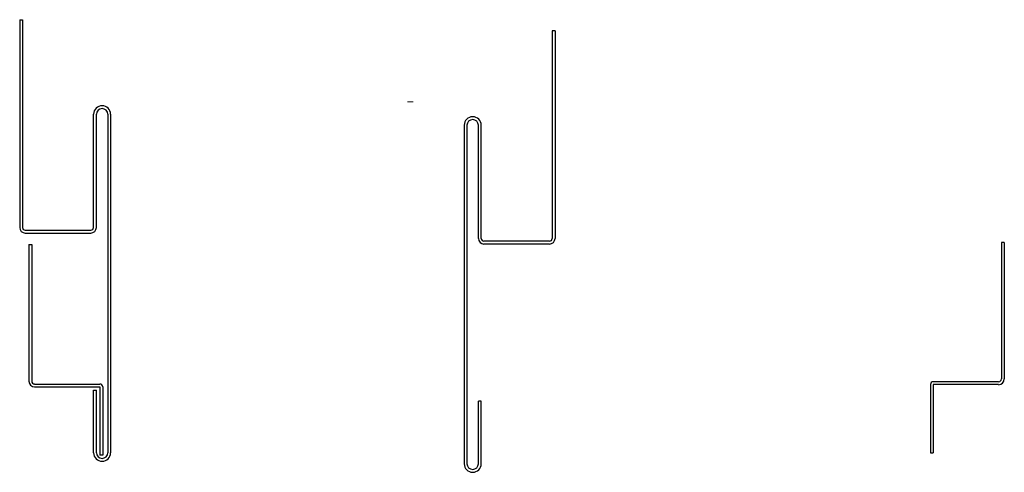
# Model space of a CAD drawing. Header units: millimetres. Extents: x 83 to 259, y 100 to 181.
import ezdxf

# ---------------------------------------------------------------- set-up
doc = ezdxf.new("R2010")
doc.units = ezdxf.units.MM
doc.layers.add('FORMAT', color=7, linetype='Continuous')

msp = doc.modelspace()

# ---------------------------------------------------------------- linework, layer by layer
at = {"color": 7, "linetype": 'Continuous', "lineweight": 25}
for p, q in [((83.24, 180.84), (83.24, 143.74)), ((83.24, 180.84), (83.75, 180.84)), ((83.75, 180.84), (83.75, 143.74)), ((178.99, 178.87), (178.48, 178.87)), ((178.48, 178.87), (178.48, 141.77)), ((178.99, 178.87), (178.99, 141.77)), ((96.45, 143.74), (96.45, 163.95)), ((96.96, 143.74), (96.96, 163.95)), ((98.99, 163.95), (98.99, 103.5)), ((99.5, 163.95), (99.5, 103.5)), ((162.74, 161.98), (162.74, 101.53)), ((163.24, 161.98), (163.24, 101.53)), ((165.28, 141.77), (165.28, 161.98)), ((165.78, 141.77), (165.78, 161.98)), ((84.24, 143.25), (95.96, 143.25)), ((84.24, 142.74), (95.96, 142.74)), ((177.99, 141.28), (166.28, 141.28)), ((259.34, 141.06), (258.83, 141.06)), ((258.83, 141.06), (258.83, 116.67)), ((259.34, 141.06), (259.34, 116.67)), ((84.89, 140.66), (84.89, 116.28)), ((84.89, 140.66), (85.4, 140.66)), ((85.4, 140.66), (85.4, 116.28)), ((177.99, 140.77), (166.28, 140.77)), ((85.91, 115.77), (97.59, 115.77)), ((85.91, 115.26), (97.59, 115.26)), ((96.45, 103.5), (96.45, 114.67)), ((96.45, 114.67), (96.96, 114.67)), ((96.96, 103.5), (96.96, 114.67)), ((97.59, 115.26), (97.59, 103.07)), ((98.1, 115.26), (98.1, 103.07)), ((246.13, 115.66), (246.13, 103.46)), ((258.32, 116.16), (246.64, 116.16)), ((258.32, 115.66), (246.64, 115.66)), ((246.64, 115.66), (246.64, 103.46)), ((165.78, 112.7), (165.28, 112.7)), ((165.28, 101.53), (165.28, 112.7)), ((165.78, 101.53), (165.78, 112.7)), ((98.1, 103.07), (97.59, 103.07)), ((246.13, 103.46), (246.64, 103.46))]:
    msp.add_line(p, q, dxfattribs=at)
for centre, radius, start, end in [((97.98, 163.95), 1.52, 0, 180), ((97.98, 163.95), 1.02, 0, 180), ((164.26, 161.98), 1.52, 0, 180), ((164.26, 161.98), 1.02, 0, 180), ((84.24, 143.74), 1, 180, 270), ((84.24, 143.74), 0.492, 180, 270), ((95.96, 143.74), 0.492, 270, 360), ((95.96, 143.74), 1, 270, 0), ((166.28, 141.77), 1, 180, 270), ((166.28, 141.77), 0.492, 180, 270), ((177.99, 141.77), 1, 270, 0), ((177.99, 141.77), 0.492, 270, 0), ((85.91, 116.28), 1.02, 180, 270), ((85.91, 116.28), 0.508, 180, 270), ((258.32, 116.67), 1.02, 270, 0), ((258.32, 116.67), 0.508, 270, 0), ((97.59, 115.26), 0.508, 360, 90), ((246.64, 115.66), 0.508, 90, 180), ((97.98, 103.5), 1.52, 180, 360), ((97.98, 103.5), 1.02, 180, 360), ((164.26, 101.53), 1.52, 180, 360), ((164.26, 101.53), 1.02, 180, 0)]:
    msp.add_arc(centre, radius, start, end, dxfattribs=at)
at = {"layer": 'FORMAT', "lineweight": 18}
msp.add_line((152.63, 166.17), (153.64, 166.17), dxfattribs=at)

doc.saveas('drawing.dxf')
